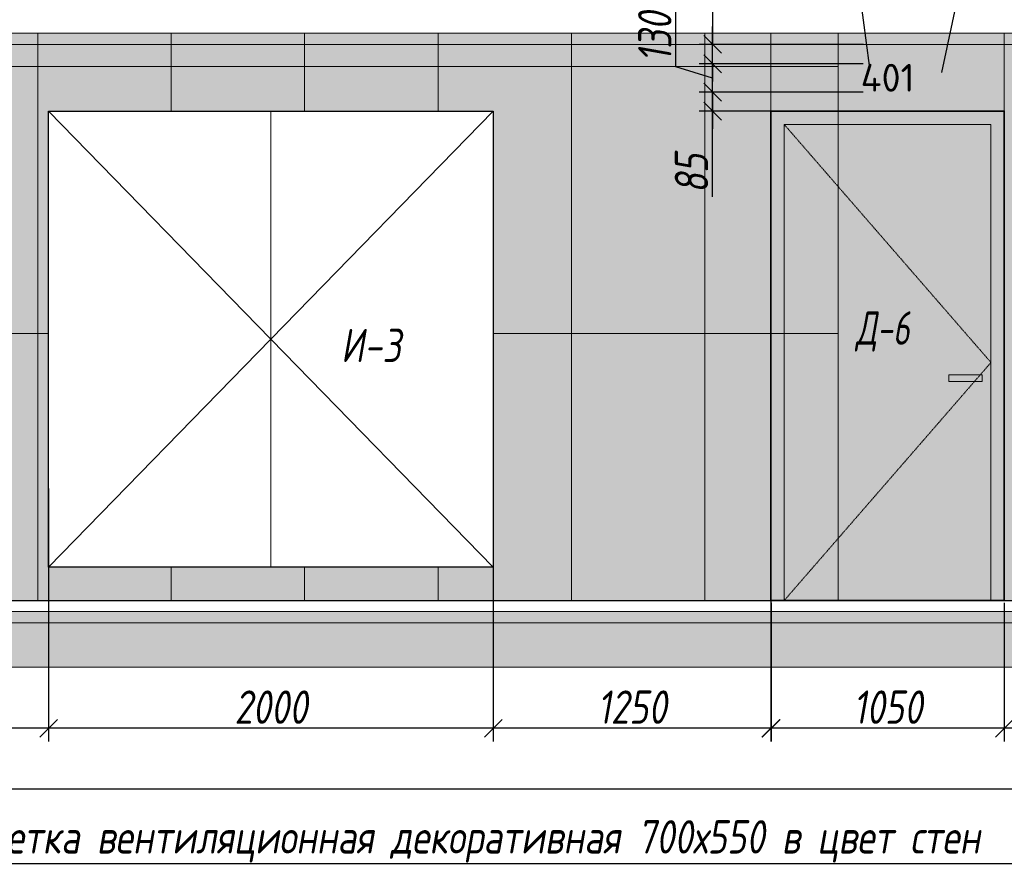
# Model space of a CAD drawing. Header units: millimetres. Extents: x -531352 to 178656, y -69521 to 326874.
# Tile 12 of 256: x -433826 to -429397, y 288077 to 291878. Entities that reach past the tile are written whole.
import ezdxf
from ezdxf import colors
from ezdxf.entities.mleader import LeaderData, LeaderLine
from ezdxf.math import Vec2, Vec3

# ---------------------------------------------------------------- set-up
doc = ezdxf.new("R2010")
doc.units = ezdxf.units.MM
doc.linetypes.add('( Hidden )', pattern=[0.375, 0.25, -0.125])
doc.linetypes.add('DASHDOT', pattern=[25.4, 12.7, -6.35, 0, -6.35])
doc.layers.get('Defpoints').update_dxf_attribs({"color": 31})
for name, color, linetype, lineweight in [('A-DETL-GENF', 7, 'Continuous', 5), ('dim_razv', 93, 'DASHDOT', 9), ('meb', 26, 'Continuous', 15), ('Двери', 7, 'Continuous', 5), ('Отделка стен', 253, 'Continuous', 0)]:
    doc.layers.add(name, color=color, linetype=linetype, lineweight=lineweight)
doc.styles.add('fl_iso paper', font='isocpeur.ttf', dxfattribs={"width": 0.8, "oblique": 10})
doc.styles.add('GODT type AU', font='isocpeur.ttf')
doc.styles.add('In tre', font='isocpeur.ttf', dxfattribs={"width": 0.8, "oblique": 10})
doc.dimstyles.new('In tre 1_50', dxfattribs={"dimtxt": 150, "dimasz": 80, "dimexe": 60, "dimexo": 10, "dimgap": 20, "dimtad": 1, "dimdec": 0, "dimrnd": 5, "dimzin": 0, "dimdsep": 46, "dimtxsty": 'fl_iso paper', "dimblk": 'OBLIQUE', "dimcen": 0, "dimdle": 60, "dimadec": 0, "dimazin": 0, "dimtfac": 1, "dimtdec": 0, "dimtofl": 0, "dimtmove": 1, "dimatfit": 1, "dimfxl": 40, "dimtolj": 1, "dimtzin": 0, "dimarcsym": 1})

# ---------------------------------------------------------------- blocks, each defined once
blk = doc.blocks.new('_Oblique')
at = {"color": 0, "linetype": 'ByBlock', "lineweight": -2}
blk.add_line((-0.5, -0.5), (0.5, 0.5), dxfattribs=at)
blk = doc.blocks.new('*D12294')
at = {"layer": 'Defpoints', "color": 0, "linetype": 'ByBlock', "transparency": 16777216}
for p in [(-430445.6, 289267), (-429397.2, 289267), (-430445.6, 288692.8)]:
    blk.add_point(p, dxfattribs=at)
at = {"layer": 'dim_razv', "color": 0, "linetype": 'ByBlock', "lineweight": -2, "transparency": 16777216}
for p, q in [((-430445.6, 289257), (-430445.6, 288632.8)), ((-429397.2, 289257), (-429397.2, 288632.8)), ((-429337.2, 288692.8), (-430505.6, 288692.8))]:
    blk.add_line(p, q, dxfattribs=at)
at = {"layer": 'dim_razv', "color": 0, "linetype": 'ByBlock', "lineweight": -2, "transparency": 16777216, "xscale": 80, "yscale": 80, "zscale": 80, "rotation": 180}
blk.add_blockref('_Oblique', (-430445.6, 288692.8), dxfattribs=at)
at = {"layer": 'dim_razv', "color": 0, "linetype": 'ByBlock', "lineweight": -2, "transparency": 16777216, "xscale": 80, "yscale": 80, "zscale": 80}
blk.add_blockref('_Oblique', (-429397.2, 288692.8), dxfattribs=at)
at = {"layer": 'dim_razv', "color": 0, "linetype": 'ByBlock', "transparency": 16777216, "insert": (-429921.4, 288787.8), "char_height": 150, "attachment_point": 5, "style": 'fl_iso paper'}
blk.add_mtext('\\A1;1050', dxfattribs=at)
blk = doc.blocks.new('*D12407')
at = {"layer": 'Defpoints', "color": 0, "linetype": 'ByBlock', "transparency": 16777216}
for p in [(-429397.2, 289039.4), (-429315.6, 289039.4), (-429397.2, 288692.8)]:
    blk.add_point(p, dxfattribs=at)
at = {"layer": 'dim_razv', "color": 0, "linetype": 'ByBlock', "lineweight": -2, "transparency": 16777216}
for p, q in [((-429397.2, 289029.4), (-429397.2, 288632.8)), ((-429315.6, 289029.4), (-429315.6, 288632.8)), ((-429397.2, 288692.8), (-429477.2, 288692.8)), ((-429315.6, 288692.8), (-429397.2, 288692.8)), ((-429356.4, 288692.8), (-428990.9, 288484.6)), ((-429315.6, 288692.8), (-429235.6, 288692.8)), ((-428990.9, 288484.6), (-428780.5, 288484.6))]:
    blk.add_line(p, q, dxfattribs=at)
at = {"layer": 'dim_razv', "color": 0, "linetype": 'ByBlock', "lineweight": -2, "transparency": 16777216, "xscale": 80, "yscale": 80, "zscale": 80}
blk.add_blockref('_Oblique', (-429397.2, 288692.8), dxfattribs=at)
at = {"layer": 'dim_razv', "color": 0, "linetype": 'ByBlock', "lineweight": -2, "transparency": 16777216, "xscale": 80, "yscale": 80, "zscale": 80, "rotation": 180}
blk.add_blockref('_Oblique', (-429315.6, 288692.8), dxfattribs=at)
at = {"layer": 'dim_razv', "color": 0, "linetype": 'ByBlock', "transparency": 16777216, "insert": (-428885.7, 288579.6), "char_height": 150, "attachment_point": 5, "style": 'fl_iso paper'}
blk.add_mtext('\\A1;80', dxfattribs=at)
blk = doc.blocks.new('*D12408')
at = {"layer": 'Defpoints', "color": 0, "linetype": 'ByBlock', "transparency": 16777216}
for p in [(-431695.6, 289712.1), (-430447.2, 289712.1), (-431695.6, 288692.8)]:
    blk.add_point(p, dxfattribs=at)
at = {"layer": 'dim_razv', "color": 0, "linetype": 'ByBlock', "lineweight": -2, "transparency": 16777216}
for p, q in [((-431695.6, 289702.1), (-431695.6, 288632.8)), ((-430447.2, 289702.1), (-430447.2, 288632.8)), ((-430387.2, 288692.8), (-431755.6, 288692.8))]:
    blk.add_line(p, q, dxfattribs=at)
at = {"layer": 'dim_razv', "color": 0, "linetype": 'ByBlock', "lineweight": -2, "transparency": 16777216, "xscale": 80, "yscale": 80, "zscale": 80, "rotation": 180}
blk.add_blockref('_Oblique', (-431695.6, 288692.8), dxfattribs=at)
at = {"layer": 'dim_razv', "color": 0, "linetype": 'ByBlock', "lineweight": -2, "transparency": 16777216, "xscale": 80, "yscale": 80, "zscale": 80}
blk.add_blockref('_Oblique', (-430447.2, 288692.8), dxfattribs=at)
at = {"layer": 'dim_razv', "color": 0, "linetype": 'ByBlock', "transparency": 16777216, "insert": (-431071.4, 288787.8), "char_height": 150, "attachment_point": 5, "style": 'fl_iso paper'}
blk.add_mtext('\\A1;1250', dxfattribs=at)
blk = doc.blocks.new('*D12409')
at = {"layer": 'Defpoints', "color": 0, "linetype": 'ByBlock', "transparency": 16777216}
for p in [(-433695.6, 289780.1), (-431695.6, 289780.1), (-433695.6, 288692.8)]:
    blk.add_point(p, dxfattribs=at)
at = {"layer": 'dim_razv', "color": 0, "linetype": 'ByBlock', "lineweight": -2, "transparency": 16777216}
for p, q in [((-433695.6, 289770.1), (-433695.6, 288632.8)), ((-431695.6, 289770.1), (-431695.6, 288632.8)), ((-431635.6, 288692.8), (-433755.6, 288692.8))]:
    blk.add_line(p, q, dxfattribs=at)
at = {"layer": 'dim_razv', "color": 0, "linetype": 'ByBlock', "lineweight": -2, "transparency": 16777216, "xscale": 80, "yscale": 80, "zscale": 80, "rotation": 180}
blk.add_blockref('_Oblique', (-433695.6, 288692.8), dxfattribs=at)
at = {"layer": 'dim_razv', "color": 0, "linetype": 'ByBlock', "lineweight": -2, "transparency": 16777216, "xscale": 80, "yscale": 80, "zscale": 80}
blk.add_blockref('_Oblique', (-431695.6, 288692.8), dxfattribs=at)
at = {"layer": 'dim_razv', "color": 0, "linetype": 'ByBlock', "transparency": 16777216, "insert": (-432695.6, 288787.8), "char_height": 150, "attachment_point": 5, "style": 'fl_iso paper'}
blk.add_mtext('\\A1;2000', dxfattribs=at)
blk = doc.blocks.new('*D12295')
at = {"layer": 'Defpoints', "color": 0, "linetype": 'ByBlock', "transparency": 16777216}
for p in [(-433695.6, 289780.1), (-434895.5, 289633), (-434895.5, 288692.8)]:
    blk.add_point(p, dxfattribs=at)
at = {"layer": 'dim_razv', "color": 0, "linetype": 'ByBlock', "lineweight": -2, "transparency": 16777216}
for p, q in [((-433695.6, 289770.1), (-433695.6, 288632.8)), ((-434895.5, 289623), (-434895.5, 288632.8)), ((-433635.6, 288692.8), (-434955.5, 288692.8))]:
    blk.add_line(p, q, dxfattribs=at)
at = {"layer": 'dim_razv', "color": 0, "linetype": 'ByBlock', "lineweight": -2, "transparency": 16777216, "xscale": 80, "yscale": 80, "zscale": 80, "rotation": 180}
blk.add_blockref('_Oblique', (-434895.5, 288692.8), dxfattribs=at)
at = {"layer": 'dim_razv', "color": 0, "linetype": 'ByBlock', "lineweight": -2, "transparency": 16777216, "xscale": 80, "yscale": 80, "zscale": 80}
blk.add_blockref('_Oblique', (-433695.6, 288692.8), dxfattribs=at)
at = {"layer": 'dim_razv', "color": 0, "linetype": 'ByBlock', "transparency": 16777216, "insert": (-434295.6, 288787.8), "char_height": 150, "attachment_point": 5, "style": 'fl_iso paper'}
blk.add_mtext('\\A1;1200', dxfattribs=at)
blk = doc.blocks.new('*U12484')
at = {"layer": 'A-DETL-GENF'}
h = blk.add_hatch(dxfattribs=at)
h.set_pattern_fill('ANSI35', color=256, scale=10, style=0)
h.set_pattern_definition([(45, (56440.58, 5e-10), (-44.90128, 44.90128), []), (45, (56485.48, 5e-10), (-44.90128, 44.90128), [79.375, -15.875, 0, -15.875])])
h.paths.add_polyline_path([(0, -100), (56861, -100), (56861, -50), (0, -50)])
h = blk.add_hatch(dxfattribs=at)
h.set_pattern_fill('ANSI35', color=256, scale=20, style=0)
h.set_pattern_definition([(45, (56440.58, 5e-10), (-89.80256, 89.80256), []), (45, (56530.38, 5e-10), (-89.80256, 89.80256), [158.75, -31.75, 0, -31.75])])
h.paths.add_polyline_path([(0, -300), (56861, -300), (56861, -100), (0, -100)])
at = {"lineweight": 13}
blk.add_lwpolyline([(0, -50), (56861, -50), (56861, 0), (0, 0)], close=True, dxfattribs=at)
at = {"lineweight": 30}
blk.add_lwpolyline([(0, 0), (56861, 0)], dxfattribs=at)
at = {"layer": 'A-DETL-GENF'}
for points in [[(0, -100), (56861, -100), (56861, -50), (0, -50)], [(0, -300), (56861, -300), (56861, -100), (0, -100)]]:
    blk.add_lwpolyline(points, close=True, dxfattribs=at)
blk = doc.blocks.new('*U12492')
at = {"layer": 'dim_razv', "true_color": 0xffffff, "transparency": 33554559}
h = blk.add_hatch(color=7, dxfattribs=at)
h.dxf.hatch_style = 1
h.paths.add_polyline_path([(0, 0), (55999.9, 0), (55999.9, 50), (0, 50)])
at = {"lineweight": 20, "transparency": 33554559}
blk.add_lwpolyline([(0, 0), (55999.9, 0), (55999.9, 50), (0, 50)], close=True, dxfattribs=at)
blk = doc.blocks.new('*D12304')
at = {"layer": 'Defpoints', "color": 0, "linetype": 'ByBlock', "transparency": 16777216}
for p in [(-430709.2, 291551.9), (-430022.5, 291551.9), (-430022.5, 291467)]:
    blk.add_point(p, dxfattribs=at)
at = {"layer": 'dim_razv', "color": 0, "linetype": 'ByBlock', "lineweight": -2, "transparency": 16777216}
for p, q in [((-430709.2, 291551.9), (-430709.2, 291631.9)), ((-430032.5, 291551.9), (-430769.2, 291551.9)), ((-430709.2, 291467), (-430709.2, 291551.9)), ((-430032.5, 291467), (-430769.2, 291467)), ((-430709.2, 291467), (-430709.2, 291387)), ((-430709.2, 291081.6), (-430709.2, 291467))]:
    blk.add_line(p, q, dxfattribs=at)
at = {"layer": 'dim_razv', "color": 0, "linetype": 'ByBlock', "lineweight": -2, "transparency": 16777216, "xscale": 80, "yscale": 80, "zscale": 80}
for p, rotation in [((-430709.2, 291551.9), 270), ((-430709.2, 291467), 90)]:
    blk.add_blockref('_Oblique', p, dxfattribs=dict(at, rotation=rotation))
at = {"layer": 'dim_razv', "color": 0, "linetype": 'ByBlock', "transparency": 16777216, "insert": (-430804.2, 291186.8), "char_height": 150, "attachment_point": 5, "rotation": 90, "style": 'fl_iso paper'}
blk.add_mtext('\\A1;85', dxfattribs=at)
blk = doc.blocks.new('*D12305')
at = {"layer": 'Defpoints', "color": 0, "linetype": 'ByBlock', "transparency": 16777216}
for p in [(-430709.2, 291679.7), (-430022.5, 291679.7), (-430022.5, 291551.9)]:
    blk.add_point(p, dxfattribs=at)
at = {"layer": 'dim_razv', "color": 0, "linetype": 'ByBlock', "lineweight": -2, "transparency": 16777216}
for p, q in [((-430874.2, 291665.3), (-430874.2, 291935.8)), ((-430709.2, 291679.7), (-430709.2, 291759.7)), ((-430709.2, 291615.8), (-430874.2, 291665.3)), ((-430032.5, 291679.7), (-430769.2, 291679.7)), ((-430709.2, 291551.9), (-430709.2, 291679.7)), ((-430032.5, 291551.9), (-430769.2, 291551.9)), ((-430709.2, 291551.9), (-430709.2, 291471.9))]:
    blk.add_line(p, q, dxfattribs=at)
at = {"layer": 'dim_razv', "color": 0, "linetype": 'ByBlock', "lineweight": -2, "transparency": 16777216, "xscale": 80, "yscale": 80, "zscale": 80}
for p, rotation in [((-430709.2, 291679.7), 270), ((-430709.2, 291551.9), 90)]:
    blk.add_blockref('_Oblique', p, dxfattribs=dict(at, rotation=rotation))
at = {"layer": 'dim_razv', "color": 0, "linetype": 'ByBlock', "transparency": 16777216, "insert": (-430969.2, 291800.5), "char_height": 150, "attachment_point": 5, "rotation": 90, "style": 'fl_iso paper'}
blk.add_mtext('\\A1;130', dxfattribs=at)
blk = doc.blocks.new('*D12306')
at = {"layer": 'Defpoints', "color": 0, "linetype": 'ByBlock', "transparency": 16777216}
for p in [(-430709.2, 291767), (-430020.6, 291767), (-430022.5, 291679.7)]:
    blk.add_point(p, dxfattribs=at)
at = {"layer": 'dim_razv', "color": 0, "linetype": 'ByBlock', "lineweight": -2, "transparency": 16777216}
for p, q in [((-430709.2, 292178.9), (-430709.2, 291767)), ((-430709.2, 291767), (-430709.2, 291847)), ((-430030.6, 291767), (-430769.2, 291767)), ((-430709.2, 291679.7), (-430709.2, 291767)), ((-430032.5, 291679.7), (-430769.2, 291679.7)), ((-430709.2, 291679.7), (-430709.2, 291599.7))]:
    blk.add_line(p, q, dxfattribs=at)
at = {"layer": 'dim_razv', "color": 0, "linetype": 'ByBlock', "lineweight": -2, "transparency": 16777216, "xscale": 80, "yscale": 80, "zscale": 80}
for p, rotation in [((-430709.2, 291767), 270), ((-430709.2, 291679.7), 90)]:
    blk.add_blockref('_Oblique', p, dxfattribs=dict(at, rotation=rotation))
at = {"layer": 'dim_razv', "color": 0, "linetype": 'ByBlock', "transparency": 16777216, "insert": (-430804.2, 292073.6), "char_height": 150, "attachment_point": 5, "rotation": 90, "style": 'fl_iso paper'}
blk.add_mtext('\\A1;85', dxfattribs=at)
blk = doc.blocks.new('*D12309')
at = {"layer": 'Defpoints', "color": 0, "linetype": 'ByBlock', "transparency": 16777216}
for p in [(-429315.6, 289039.4), (-452875.6, 288967), (-429315.6, 288420.8)]:
    blk.add_point(p, dxfattribs=at)
at = {"layer": 'dim_razv', "color": 0, "linetype": 'ByBlock', "lineweight": -2, "transparency": 16777216}
for p, q in [((-429315.6, 289029.4), (-429315.6, 288360.8)), ((-452875.6, 288957), (-452875.6, 288360.8)), ((-452935.6, 288420.8), (-429255.6, 288420.8))]:
    blk.add_line(p, q, dxfattribs=at)
at = {"layer": 'dim_razv', "color": 0, "linetype": 'ByBlock', "lineweight": -2, "transparency": 16777216, "xscale": 80, "yscale": 80, "zscale": 80, "rotation": 180}
blk.add_blockref('_Oblique', (-452875.6, 288420.8), dxfattribs=at)
at = {"layer": 'dim_razv', "color": 0, "linetype": 'ByBlock', "lineweight": -2, "transparency": 16777216, "xscale": 80, "yscale": 80, "zscale": 80}
blk.add_blockref('_Oblique', (-429315.6, 288420.8), dxfattribs=at)
at = {"layer": 'dim_razv', "color": 0, "linetype": 'ByBlock', "transparency": 16777216, "insert": (-441095.6, 288515.8), "char_height": 150, "attachment_point": 5, "style": 'fl_iso paper'}
blk.add_mtext('\\A1;23560', dxfattribs=at)

msp = doc.modelspace()

# ---------------------------------------------------------------- hatches: boundary and pattern name
at = {"layer": 'dim_razv', "true_color": 0xeceae4, "transparency": 33554687}
h = msp.add_hatch(dxfattribs=at)
h.set_pattern_fill('AR-SAND', color=254, scale=3, angle=315)
h.set_pattern_definition([(352.5, (122232.77, 333867.67), (100.426047, 107.214405), [0, -115.824, 0, -129.54, 0, -123.825]), (322.5, (122232.77, 333867.67), (247.419855, 56.70328), [0, -62.484, 0, -104.394, 0, -40.005]), (282.5, (122166.5, 333933.95), (168.099694, -167.489948), [0, -38.1, 0, -137.16, 0, -179.07]), (272.5, (122166.5, 333933.95), (209.265234, -114.68433), [0, -19.05, 0, -89.916, 0, -102.87])])
h.paths.add_polyline_path([(-452875.6, 289267), (-396855.5, 289267), (-396855.5, 291817), (-452875.6, 291817)])
h.paths.add_polyline_path([(-450945.6, 291467), (-449495.6, 291467), (-449495.6, 289267), (-450945.6, 289267)])
h.paths.add_polyline_path([(-447545.6, 291467), (-448245.6, 291467), (-448245.6, 289417), (-447545.6, 289417)], flags=16)
h.paths.add_polyline_path([(-447445.6, 291467), (-446445.6, 291467), (-446445.6, 289417), (-447445.6, 289417)], flags=16)
h.paths.add_polyline_path([(-446245.6, 291467), (-445095.6, 291467), (-445095.6, 289417), (-446245.6, 289417)], flags=16)
h.paths.add_polyline_path([(-444510.7, 291767), (-442810.7, 291767), (-442810.7, 289267), (-444510.7, 289267)], flags=16)
h.paths.add_polyline_path([(-442225.6, 289267), (-442225.6, 291447), (-440265.6, 291447), (-440265.6, 289267)], flags=17)
h.paths.add_polyline_path([(-439495.6, 291467), (-439845.6, 291467), (-439845.6, 289417), (-439495.6, 289417)], flags=16)
h.paths.add_polyline_path([(-439295.6, 291467), (-437695.6, 291467), (-437695.6, 289417), (-439295.6, 289417)], flags=16)
h.paths.add_polyline_path([(-437394, 291467), (-435944, 291467), (-435944, 289267), (-437394, 289267)])
h.paths.add_polyline_path([(-433695.6, 291467), (-431695.6, 291467), (-431695.6, 289417), (-433695.6, 289417)], flags=16)
h.paths.add_polyline_path([(-424620.7, 290670.9), (-423870.7, 290670.9), (-423870.7, 289320.9), (-424620.7, 289320.9)], flags=16)
h.paths.add_polyline_path([(-409850.7, 290670.9), (-409100.7, 290670.9), (-409100.7, 289320.9), (-409850.7, 289320.9)], flags=16)
h.paths.add_polyline_path([(-417537.5, 289517), (-417537.5, 289617), (-417437.5, 289617), (-417437.5, 289517)], flags=16)
edge = h.paths.add_edge_path(flags=0)
edge.add_arc((-417487.5, 289567), 28.4, 0, 360)
edge = h.paths.add_edge_path(flags=0)
edge.add_arc((-417501, 289567), 3.95, 0, 360)
edge = h.paths.add_edge_path(flags=0)
edge.add_arc((-417473.9, 289567), 3.95, 0, 360)
at = {"layer": 'dim_razv', "true_color": 0xcccccc}
h = msp.add_hatch(dxfattribs=at)
h.set_pattern_fill('AR-SAND', color=254, scale=3, angle=315)
h.set_pattern_definition([(352.5, (-551074.31, 278128.38), (100.42605, 107.2144), [0, -115.824, 0, -129.54, 0, -123.825]), (322.5, (-551074.3, 278128.38), (247.41986, 56.70328), [0, -62.484, 0, -104.394, 0, -40.005]), (282.5, (-551140.58, 278194.65), (168.0997, -167.48995), [0, -38.1, 0, -137.16, 0, -179.07]), (272.5, (-551140.58, 278194.65), (209.26523, -114.68433), [0, -19.05, 0, -89.916, 0, -102.87])])
h.paths.add_polyline_path([(-429647.2, 290282), (-429497.2, 290282), (-429497.2, 290252), (-429647.2, 290252)])
at = {"layer": 'meb', "lineweight": 9, "true_color": 0x000000, "transparency": 33554687}
h = msp.add_hatch(dxfattribs=at)
h.set_pattern_fill('WOOD6', color=18, scale=500, angle=70, pattern_type=2)
h.set_pattern_definition([(65.6014, (-583975.35, 294437.755), (171.008879, 469.846507), [32.596, -6486.6055]), (74.3987, (-583937.76, 294424.075), (1582.275289, 5809.165425), [32.596, -6486.6065]), (66.9874, (-584149.624, 294485.224), (171.0084906, 469.846981), [47.5655, -9465.5815]), (73.0127, (-584177.815, 294495.484), (2608.34782, 8628.2388574), [47.5655, -9465.5825]), (65.4262, (-584030.245, 294425.81), (2692.964117, 5936.9969055), [62.6995, -12477.2345]), (74.5739, (-583903.387, 294379.638), (1582.2764426, 5809.1649888), [62.6995, -12477.2365]), (68.1525, (-584117.598, 294441.642), (171.0092826, 469.8465317), [77.5405, -15430.521]), (71.8476, (-584230.357, 294482.685), (4660.4585783, 14266.3986336), [77.5405, -15430.522]), (63.4182, (-584078.085, 294440.562), (2008.926161, 4057.6106541), [65.4315, -13020.817]), (74.5739, (-583851.703, 294360.827), (1582.2764426, 5809.1649888), [62.6995, -12477.2365]), (71.8476, (-584270.294, 294497.22), (4660.4585783, 14266.3986336), [77.5405, -15430.522]), (70, (-583965, 294064.2), (-469.8463, 171.01), [70, -430]), (70, (-584016.7, 294083), (-469.8463, 171.01), [70, -430]), (70, (-584134.14, 294125.75), (-469.8463, 171.01), [70, -430]), (69.209, (-584207.9048, 294152.597), (12954.03862925, 34127.60422081), [72.507, -72434.4025]), (69.5225, (-584245.335, 294166.2205), (171.01042241, 469.84603378), [100.0035, -59902.08]), (82.609, (-584286.25, 294181.1124), (4409.75308902, 34044.93653618), [48.674, -38890.441]), (61.4686, (-584270.394, 294175.34), (1666.9538994, 3117.900554), [50.5595, -10061.3315]), (70.4775, (-584309.547, 294189.5917), (19880.30710864, 56082.73736222), [100.0035, -59902.08]), (70.7899, (-584346.979, 294203.216), (11839.88184324, 34001.03541368), [72.507, -36430.962]), (70.7899, (-584386.916, 294217.7516), (11839.88184324, 34001.03541368), [72.507, -36430.962]), (76.0724, (-584110.197, 294191.527), (3378.7563056, 13668.722228), [118.163, -23514.439]), (63.9277, (-583992.735, 294148.774), (4188.85944166, 8585.06869065), [118.163, -23514.4345]), (76.0724, (-584182.168, 294220.382), (3378.7563056, 13668.722228), [118.163, -23514.439]), (63.9277, (-584323.121, 294271.675), (4188.85944166, 8585.06869065), [118.163, -23514.4345]), (85.9453, (-584030.945, 294226.53), (43.186263, 1580.547963), [36.4005, -3603.6525]), (80.954, (-584065.984, 294188.737), (385.2068691, 2520.240605), [78.9385, -15708.7115]), (59.0461, (-584028.397, 294175.056), (6795.4575344, 11360.9666392), [78.9385, -15708.706]), (80.954, (-584210.35, 294259.905), (385.2068691, 2520.240605), [78.9385, -15708.7115]), (59.0461, (-584276.128, 294283.846), (6795.4575344, 11360.9666392), [78.9385, -15708.706]), (74.7636, (-584155.903, 294197.52), (1411.268487, 5339.318), [120.416, -5900.381]), (63.9277, (-583941.052, 294129.963), (4188.85944166, 8585.06869065), [118.163, -23514.4345]), (63.9277, (-584363.058, 294286.211), (4188.85944166, 8585.06869065), [118.163, -23514.4345]), (46.8016, (-584259.045, 294272.31), (1794.733447, 2007.214747), [38.079, -3769.802]), (63.9911, (-584279.99, 294229.382), (2179.9383233, 4527.455938), [47.7625, -9504.722]), (73.3664, (-584089.64, 294109.552), (2266.322845, 7688.5481597), [82.6425, -8432.05]), (66.6337, (-584061.174, 294099.19), (171.00869, 469.8466143), [82.6425, -8432.049]), (71.5911, (-584174.858, 294140.569), (5515.5177835, 16615.6266733), [60.023, -17946.92]), (70, (-584081.76, 294306.2), (-469.8463, 171.01), [62.5, -437.5]), (70, (-583940.8, 294254.9), (-469.8463, 171.01), [62.5, -437.5]), (51.5652, (-583998.44, 294345.06), (171.00867, 469.84671), [31.623, -1549.5145]), (63.2903, (-584017.678, 294306.838), (2008.926495, 4057.6104033), [42.793, -8515.826]), (76.3401, (-584028.37, 294262.84), (898.24016, 3929.77849), [45.277, -4482.415]), (80.6196, (-583983.934, 294297.216), (385.2061187, 2520.240567), [40.697, -8098.712]), (92.6198, (-583977.3, 294337.37), (-212.463999, 3801.952825), [32.5, -6467.497]), (70, (-584053.57, 294266.7), (-469.8463, 171.01), [95, -405]), (70, (-583987.8, 294242.75), (-469.8463, 171.01), [95, -405]), (73.3664, (-584197.94, 294337.86), (2266.322845, 7688.5481597), [85.147, -8429.5455]), (66.6337, (-584235.526, 294351.542), (171.00869, 469.8466143), [85.147, -8429.545]), (70, (-583889.1, 294236.1), (-469.8463, 171.01), [62.5, -437.5]), (51.5652, (-584030.94, 294226.53), (171.00867, 469.84671), [55.34, -1525.7975]), (65.2365, (-583996.544, 294269.88), (171.009178, 469.846743), [30.104, -5990.692]), (77.4314, (-584246.245, 294219.76), (1625.459454, 7389.714305), [57.987, -11539.4265]), (88.4349, (-584233.63, 294276.36), (-127.82536, 1110.70212), [23.717, -1557.4215]), (63.66, (-584060.38, 294364.946), (171.008346, 469.847107), [67.9155, -4459.7755]), (76.3401, (-583919.425, 294313.643), (898.24016, 3929.77849), [67.9155, -4459.7765]), (71.273, (-584153.726, 294335.071), (7054.6075495, 20844.2438088), [112.528, -22393.0265]), (68.7271, (-584271.195, 294377.822), (171.0088508, 469.8466633), [112.528, -22393.0255]), (61.0275, (-584021.08, 294355.964), (3162.809465, 5765.986942), [48.0885, -9569.6]), (70, (-584124.26, 294313.7), (-469.8463, 171.01), [135, -365]), (76.3401, (-583867.74, 294294.83), (898.24016, 3929.77849), [67.9155, -4459.7765]), (68.7271, (-584311.132, 294392.358), (171.0088508, 469.8466633), [112.528, -22393.0255]), (60.5378, (-583997.79, 294398.034), (171.009083, 469.84671), [45.6205, -2995.7595]), (70, (-584173.57, 294419.45), (-469.8463, 171.01), [70, -430]), (70, (-584201.76, 294429.7), (-469.8463, 171.01), [70, -430]), (79.211, (-583955.303, 294332.023), (556.2152697, 2990.0877084), [93.7085, -18647.955]), (76.4916, (-584229.4213, 294631.3366), (14455.54399161, 60185.545455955), [57.862, -83980.958]), (76.4916, (-584189.4844, 294616.8007), (14455.54399161, 60185.545455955), [57.862, -83980.958]), (80.0418, (-584152.5865, 294579.4174), (8425.60322164, 48013.86418706), [81.2445, -57297.7555]), (62.093, (-584131.029, 294529.004), (6838.6377563, 12941.5171704), [121.152, -18051.623]), (63.5515, (-584062.668, 294570.6337), (13892.44688303, 27933.073674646), [57.866, -89005.62]), (67.1373, (-584032.776, 294535.81), (171.0122466, 469.845349), [50.0625, -9962.4325]), (71.7899, (-583988.14, 294519.564), (4831.4685046, 14736.2447852), [80.039, -15927.7715]), (70, (-583932.17, 294541.76), (-469.8463, 171.01), [40, -460]), (70, (-583904, 294531.5), (-469.8463, 171.01), [40, -460]), (68.2101, (-583875.377, 294478.521), (171.0098556, 469.8463527), [80.039, -15927.7715]), (68.2101, (-583823.694, 294459.71), (171.0098556, 469.8463527), [80.039, -15927.7715]), (66.4238, (-584004.17, 294482.83), (171.009185, 469.8468474), [40.078, -7975.5305]), (73.5763, (-583886.71, 294440.08), (2095.3090965, 7218.702968), [40.078, -7975.5315]), (66.4238, (-584088.743, 294513.613), (171.009185, 469.8468474), [40.078, -7975.5305]), (73.5763, (-584206.203, 294556.362), (2095.3090965, 7218.702968), [40.078, -7975.5315]), (66.4238, (-583961.884, 294467.44), (171.009185, 469.8468474), [40.078, -7975.5305]), (73.5763, (-583928.995, 294455.47), (2095.3090965, 7218.702968), [40.078, -7975.5315]), (66.4238, (-584048.806, 294499.077), (171.009185, 469.8468474), [40.078, -7975.5305]), (73.5763, (-583835.026, 294421.268), (2095.3090965, 7218.702968), [40.078, -7975.5315]), (73.5763, (-584246.14, 294570.898), (2095.3090965, 7218.702968), [40.078, -7975.5315]), (73.5763, (-584163.918, 294540.975), (2095.3090965, 7218.702968), [40.078, -7975.5315]), (63.66, (-584072.71, 294550.346), (171.008346, 469.847107), [22.6385, -4505.0525]), (76.3401, (-584194.875, 294594.81), (898.24016, 3929.77849), [22.6385, -4505.0535]), (76.3401, (-584234.81, 294609.344), (898.24016, 3929.77849), [22.6385, -4505.0535]), (70.2731, (-583945.85, 294504.17), (-469.8466, 171.0099), [40.0005, -460.005]), (70, (-583917.66, 294493.9), (-469.8463, 171.01), [40, -460]), (51.5652, (-584114.13, 294626.61), (171.00867, 469.84671), [23.717, -1557.4205]), (92.6198, (-584114.126, 294626.61), (-212.463999, 3801.952825), [24.375, -6475.622]), (71.5911, (-584013.325, 294581.939), (5515.5177835, 16615.6266733), [30.012, -17976.931])])
h.paths.add_polyline_path([(-429397.2, 291467), (-430447.2, 291467), (-430447.2, 291817), (-429397.2, 291817)])
h.paths.add_polyline_path([(-430447.2, 291467), (-429397.2, 291467), (-429397.2, 289267), (-430447.2, 289267)])

# ---------------------------------------------------------------- linework, layer by layer
at = {"lineweight": 13}
for points in [[(-429397.2, 291467), (-430447.2, 291467), (-430447.2, 291817), (-429397.2, 291817)], [(-430387.2, 291407), (-429457.2, 291407), (-429457.2, 289267), (-430387.2, 289267)], [(-429647.2, 290282), (-429497.2, 290282), (-429497.2, 290252), (-429647.2, 290252)]]:
    msp.add_lwpolyline(points, close=True, dxfattribs=at)
msp.add_lwpolyline([(-433695.6, 291467), (-431695.6, 291467), (-431695.6, 289417), (-433695.6, 289417)], close=True)
for points in [[(-433695.6, 291467), (-432695.6, 290442), (-433695.6, 289417)], [(-432695.6, 291467), (-432695.6, 289417)], [(-431695.6, 291467), (-432695.6, 290442), (-431695.6, 289417)]]:
    msp.add_lwpolyline(points, dxfattribs=at)
at = {"lineweight": 35}
msp.add_lwpolyline([(-430447.2, 291467), (-429397.2, 291467), (-429397.2, 289267), (-430447.2, 289267)], close=True, dxfattribs=at)
at = {"linetype": '( Hidden )', "lineweight": 13, "ltscale": 10}
msp.add_lwpolyline([(-430387.2, 291407), (-429457.2, 290337), (-430387.2, 289267)], dxfattribs=at)
at = {"layer": 'Отделка стен', "transparency": 33554687}
for points in [[(-434344, 291817), (-434344, 291667), (-433744, 291667), (-433744, 291817)], [(-433744, 291817), (-433744, 291667), (-433144, 291667), (-433144, 291817)], [(-433144, 291817), (-433144, 291667), (-432544, 291667), (-432544, 291817)], [(-432544, 291817), (-432544, 291667), (-431944, 291667), (-431944, 291817)], [(-431944, 291817), (-431944, 291667), (-431344, 291667), (-431344, 291817)], [(-431344, 291817), (-431344, 291667), (-430744, 291667), (-430744, 291817)], [(-430744, 291817), (-430744, 291667), (-430144, 291667), (-430144, 291817)], [(-431344, 291667), (-431344, 290467), (-430744, 290467), (-430744, 291667)], [(-430744, 291667), (-430744, 290467), (-430144, 290467), (-430144, 291667)], [(-431344, 290467), (-431344, 289267), (-430744, 289267), (-430744, 290467)], [(-430744, 290467), (-430744, 289267), (-430144, 289267), (-430144, 290467)]]:
    msp.add_lwpolyline(points, close=True, dxfattribs=at)
for points in [[(-433744, 289267), (-433744, 291667), (-434344, 291667), (-434344, 290467), (-433695.6, 290467)], [(-433144, 291467), (-433144, 291667), (-433744, 291667), (-433744, 289267)], [(-432544, 291467), (-432544, 291667), (-433144, 291667), (-433144, 291467)], [(-431944, 291467), (-431944, 291667), (-432544, 291667), (-432544, 291467)], [(-431695.6, 290467), (-431344, 290467), (-431344, 291667), (-431944, 291667), (-431944, 291467)], [(-433695.6, 290467), (-434344, 290467), (-434344, 289267), (-433744, 289267), (-433744, 289417)], [(-431944, 289417), (-431944, 289267), (-431344, 289267), (-431344, 290467), (-431695.6, 290467)], [(-433744, 289417), (-433744, 289267), (-433144, 289267), (-433144, 289417)], [(-433144, 289417), (-433144, 289267), (-432544, 289267), (-432544, 289417)], [(-432544, 289417), (-432544, 289267), (-431944, 289267), (-431944, 289417)]]:
    msp.add_lwpolyline(points, dxfattribs=at)

# ---------------------------------------------------------------- block references
for name, p in [('*U12492', (-452875.6, 291767)), ('*U12484', (-453296.1, 289267))]:
    msp.add_blockref(name, p)

# ---------------------------------------------------------------- texts
at = {"layer": 'dim_razv', "color": 254, "true_color": 0xcccccc, "insert": (-429922.2, 291617), "char_height": 125, "attachment_point": 5, "style": 'GODT type AU'}
msp.add_mtext_dynamic_manual_height_columns('401', width=166.384, gutter_width=12.5, heights=[0], dxfattribs=at)
at = {"layer": 'Двери', "lineweight": 0, "insert": (-429944.1, 290476.4), "char_height": 150, "attachment_point": 5, "style": 'fl_iso paper'}
msp.add_mtext_dynamic_manual_height_columns('{\\W0.7;Д-6}', width=190.261, gutter_width=1350, heights=[0], dxfattribs=at)
at = {"layer": 'Двери', "lineweight": 0, "insert": (-432245.7, 290413.9), "char_height": 150, "width": 190.261, "attachment_point": 5, "style": 'fl_iso paper'}
msp.add_mtext('И-3', dxfattribs=at)

# ---------------------------------------------------------------- dimensions: what is measured, and where the dimension line sits
at = {"layer": 'dim_razv', "color": 18, "linetype": 'ByBlock', "true_color": 0x000000}
for base, p1, p2, picture, middle in [((-430709.2, 291767), (-430022.5, 291679.7), (-430020.6, 291767), '*D12306', (-430696.4, 292073.6)), ((-430709.2, 291551.9), (-430022.5, 291467), (-430022.5, 291551.9), '*D12304', (-430735.3, 291186.8))]:
    dim = msp.add_linear_dim(base=base, p1=p1, p2=p2, angle=90, dimstyle='In tre 1_50', dxfattribs=at)
    dim.commit()
    dim.dimension.update_dxf_attribs({"geometry": picture, "text_midpoint": middle, "dimtype": 160})
dim = msp.add_linear_dim(base=(-430709.2, 291679.7), p1=(-430022.5, 291551.9), p2=(-430022.5, 291679.7), angle=90, dimstyle='In tre 1_50', dxfattribs=at)
dim.commit()
dim.dimension.update_dxf_attribs({"geometry": '*D12305', "text_midpoint": (-430969.2, 291685.3)})
for base, p1, p2, picture, middle in [((-434895.5, 288692.8), (-433695.6, 289780.1), (-434895.5, 289633), '*D12295', (-434295.6, 288787.8)), ((-433695.6, 288692.8), (-431695.6, 289780.1), (-433695.6, 289780.1), '*D12409', (-432695.6, 288787.8)), ((-431695.6, 288692.8), (-430447.2, 289712.1), (-431695.6, 289712.1), '*D12408', (-431071.4, 288787.8)), ((-430445.6, 288692.8), (-429397.2, 289267), (-430445.6, 289267), '*D12294', (-429921.4, 288787.8)), ((-429315.6, 288420.8), (-452875.6, 288967), (-429315.6, 289039.4), '*D12309', (-441095.6, 288515.8))]:
    dim = msp.add_linear_dim(base=base, p1=p1, p2=p2, dimstyle='In tre 1_50', dxfattribs=at)
    dim.commit()
    dim.dimension.update_dxf_attribs({"geometry": picture, "text_midpoint": middle})
dim = msp.add_linear_dim(base=(-429397.2, 288692.8), p1=(-429315.6, 289039.4), p2=(-429397.2, 289039.4), dimstyle='In tre 1_50', dxfattribs=at)
dim.commit()
dim.dimension.update_dxf_attribs({"geometry": '*D12407', "text_midpoint": (-428970.9, 288484.6), "dimtype": 160})

# ---------------------------------------------------------------- leaders
at = {"layer": 'dim_razv', "color": 0, "linetype": 'ByBlock'}
ml = msp.add_multileader_mtext('Standard', dxfattribs=at)
ml.set_content('Цифры номера квартиры (аппартаментов), цвет металлический светлый, \\Pвысота номера - 130*мм', style='In tre')
ml.set_leader_properties()
ml.build(insert=Vec2(0, 0))
ml.multileader.update_dxf_attribs({"text_left_attachment_type": 6, "text_right_attachment_type": 6, "dogleg_length": 1, "arrow_head_size": 0, "scale": 50})
ctx = ml.context
ctx.base_point, ctx.scale, ctx.char_height, ctx.arrow_head_size, ctx.landing_gap_size, ctx.plane_origin = Vec3(-433720.8, 293947.7), 50, 150, 0, 4.5, Vec3(-425220.7, 291840.7)
ctx.left_attachment, ctx.right_attachment = 6, 6
notes = []
notes.append((ctx, [(0, (1, 1, 0), (-430299.4, 293947.7), (-1, 0), 50, [(1, [(-430004.1, 291672.3)], 0, [])])]))
ctx.mtext.insert, ctx.mtext.width, ctx.mtext.defined_height, ctx.mtext.flow_direction = Vec3(-433716.3, 294142.7), 3469.079, 696.6, 5
ml = msp.add_multileader_mtext('Standard', dxfattribs=at)
ml.set_content('Отделка дверного полотна и стены над дверным проемом в один цвет,\\Pотделка над дверью - дверным добором', style='In tre')
ml.set_leader_properties()
ml.build(insert=Vec2(0, 0))
ml.multileader.update_dxf_attribs({"text_left_attachment_type": 6, "text_right_attachment_type": 6, "dogleg_length": 1, "arrow_head_size": 0, "scale": 50})
ctx = ml.context
ctx.base_point, ctx.scale, ctx.char_height, ctx.arrow_head_size, ctx.landing_gap_size, ctx.plane_origin = Vec3(-429133.3, 293947.7), 50, 150, 0, 4.5, Vec3(-424866.5, 291606.5)
ctx.left_attachment, ctx.right_attachment = 6, 6
notes.append((ctx, [(1, (1, 1, 0), (-429183.3, 293947.7), (1, 0), 50, [(1, [(-429678.9, 291640.8)], 0, [])])]))
ctx.mtext.insert, ctx.mtext.width, ctx.mtext.defined_height, ctx.mtext.flow_direction = Vec3(-429128.8, 294142.7), 3361.191, 696.6, 5
ml = msp.add_multileader_mtext('Standard', dxfattribs=at)
ml.set_content('Потолок подвесной, реечный\\Pрейка 50х50 белого цвета, шаг рейки 120-125мм', style='In tre')
ml.set_leader_properties()
ml.build(insert=Vec2(0, 0))
ml.multileader.update_dxf_attribs({"text_left_attachment_type": 6, "text_right_attachment_type": 6, "dogleg_length": 1, "arrow_head_size": 0, "scale": 50})
ctx = ml.context
ctx.base_point, ctx.scale, ctx.char_height, ctx.arrow_head_size, ctx.landing_gap_size, ctx.plane_origin = Vec3(-360037, 293801.8), 50, 150, 0, 4.5, Vec3(-367470.9, 292007.3)
ctx.left_attachment, ctx.right_attachment, ctx.text_align_type = 6, 6, 2
notes.append((ctx, [(0, (1, 1, 0), (-360087, 293801.8), (1, 0), 50, [(0, [(-361358.5, 291567), (-360006.5, 291817)], 0, [])])]))
ctx.mtext.insert, ctx.mtext.width, ctx.mtext.defined_height, ctx.mtext.alignment, ctx.mtext.flow_direction = Vec3(-357839.6, 293996.8), 2509.515, 696.6, 3, 5
ml = msp.add_multileader_mtext('Standard', dxfattribs=at)
ml.set_content('Потолок подвесной, реечный\\Pрейка 50х50 белого цвета, шаг рейки 120-125мм', style='In tre')
ml.set_leader_properties()
ml.build(insert=Vec2(0, 0))
ml.multileader.update_dxf_attribs({"text_left_attachment_type": 6, "text_right_attachment_type": 6, "dogleg_length": 1, "arrow_head_size": 0, "scale": 50})
ctx = ml.context
ctx.base_point, ctx.scale, ctx.char_height, ctx.arrow_head_size, ctx.landing_gap_size, ctx.plane_origin = Vec3(-452229.1, 293628.3), 50, 150, 0, 4.5, Vec3(-444982, 291833.8)
ctx.left_attachment, ctx.right_attachment = 6, 6
notes.append((ctx, [(0, (1, 1, 0), (-449977.2, 293628.3), (-1, 0), 50, [(1, [(-449794.4, 291810.1)], 0, [])])]))
ctx.mtext.insert, ctx.mtext.width, ctx.mtext.defined_height, ctx.mtext.flow_direction = Vec3(-452224.6, 293823.3), 2509.515, 696.6, 5
ml = msp.add_multileader_mtext('Standard', dxfattribs=at)
ml.set_content('Плитка керамогранитная, настенная, размер плитки 600х1200мм, расположить вертикально', style='In tre')
ml.set_leader_properties()
ml.build(insert=Vec2(0, 0))
ml.multileader.update_dxf_attribs({"text_left_attachment_type": 6, "text_right_attachment_type": 6, "dogleg_length": 1, "arrow_head_size": 0, "scale": 50})
ctx = ml.context
ctx.base_point, ctx.scale, ctx.char_height, ctx.arrow_head_size, ctx.landing_gap_size, ctx.plane_origin = Vec3(-437145.8, 293221.5), 50, 150, 0, 4.5, Vec3(-436531.7, 293101)
ctx.left_attachment, ctx.right_attachment = 6, 6
notes.append((ctx, [(1, (1, 1, 0), (-437195.8, 293221.5), (1, 0), 50, [(1, [(-437763, 291527.7)], 0, [])])]))
ctx.mtext.insert, ctx.mtext.width, ctx.mtext.defined_height, ctx.mtext.flow_direction = Vec3(-437141.3, 293416.5), 3060.297, 696.6, 5
ml = msp.add_multileader_mtext('Standard', dxfattribs=at)
ml.set_content('Решетка вентиляционная декоративная 700х550 в цвет стен', style='In tre')
ml.set_leader_properties()
ml.build(insert=Vec2(0, 0))
ml.multileader.update_dxf_attribs({"text_left_attachment_type": 6, "text_right_attachment_type": 6, "dogleg_length": 1, "arrow_head_size": 0, "scale": 50})
ctx = ml.context
ctx.base_point, ctx.scale, ctx.char_height, ctx.arrow_head_size, ctx.landing_gap_size, ctx.plane_origin = Vec3(-452684.1, 288084.7), 50, 150, 0, 4.5, Vec3(-444776.7, 286290.2)
ctx.left_attachment, ctx.right_attachment = 6, 6
notes.append((ctx, [(0, (1, 1, 0), (-449788.8, 288084.7), (-1, 0), 50, [(1, [(-448938.4, 289367)], 0, [])])]))
ctx.mtext.insert, ctx.mtext.width, ctx.mtext.defined_height, ctx.mtext.flow_direction = Vec3(-452679.6, 288279.7), 2996.732, 696.6, 5
ml = msp.add_multileader_mtext('Standard', dxfattribs=at)
ml.set_content('Зеркало на стене, выполнить в один уровень с отделкой стен', style='In tre')
ml.set_leader_properties()
ml.build(insert=Vec2(0, 0))
ml.multileader.update_dxf_attribs({"text_left_attachment_type": 6, "text_right_attachment_type": 6, "dogleg_length": 1, "arrow_head_size": 0, "scale": 50})
ctx = ml.context
ctx.base_point, ctx.scale, ctx.char_height, ctx.arrow_head_size, ctx.landing_gap_size, ctx.plane_origin = Vec3(-447338.5, 288079.7), 50, 150, 0, 4.5, Vec3(-439596.2, 286285.2)
ctx.left_attachment, ctx.right_attachment = 6, 6
notes.append((ctx, [(0, (1, 1, 0), (-444415.9, 288079.7), (-1, 0), 50, [(1, [(-443757.9, 289362)], 0, [])])]))
ctx.mtext.insert, ctx.mtext.width, ctx.mtext.defined_height, ctx.mtext.flow_direction = Vec3(-447334, 288274.7), 3043.138, 696.6, 5
ml = msp.add_multileader_mtext('Standard', dxfattribs=at)
ml.set_content('Решетка вентиляционная декоративная 700х550 в цвет стен', style='In tre')
ml.set_leader_properties()
ml.build(insert=Vec2(0, 0))
ml.multileader.update_dxf_attribs({"text_left_attachment_type": 6, "text_right_attachment_type": 6, "dogleg_length": 1, "arrow_head_size": 0, "scale": 50})
ctx = ml.context
ctx.base_point, ctx.scale, ctx.char_height, ctx.arrow_head_size, ctx.landing_gap_size, ctx.plane_origin = Vec3(-434170.8, 288084.7), 50, 150, 0, 4.5, Vec3(-430730.2, 286290.2)
ctx.left_attachment, ctx.right_attachment = 6, 6
notes.append((ctx, [(1, (1, 1, 0), (-434220.8, 288084.7), (1, 0), 50, [(1, [(-434891.8, 289367)], 0, [])])]))
ctx.mtext.insert, ctx.mtext.width, ctx.mtext.defined_height, ctx.mtext.flow_direction = Vec3(-434166.3, 288279.7), 2996.732, 696.6, 5
for ctx, leaders in notes:
    for number, flags, end, landing, length, lines in leaders:
        leader = LeaderData()
        leader.index, (leader.has_last_leader_line, leader.has_dogleg_vector, leader.attachment_direction) = number, flags
        leader.last_leader_point, leader.dogleg_vector, leader.dogleg_length = Vec3(end), Vec3(landing), length
        for number, points, colour, breaks in lines:
            line = LeaderLine()
            line.index, line.vertices, line.color, line.breaks = number, Vec3.list(points), colors.encode_raw_color(colour), breaks
            leader.lines.append(line)
        ctx.leaders.append(leader)

doc.saveas('drawing.dxf')
